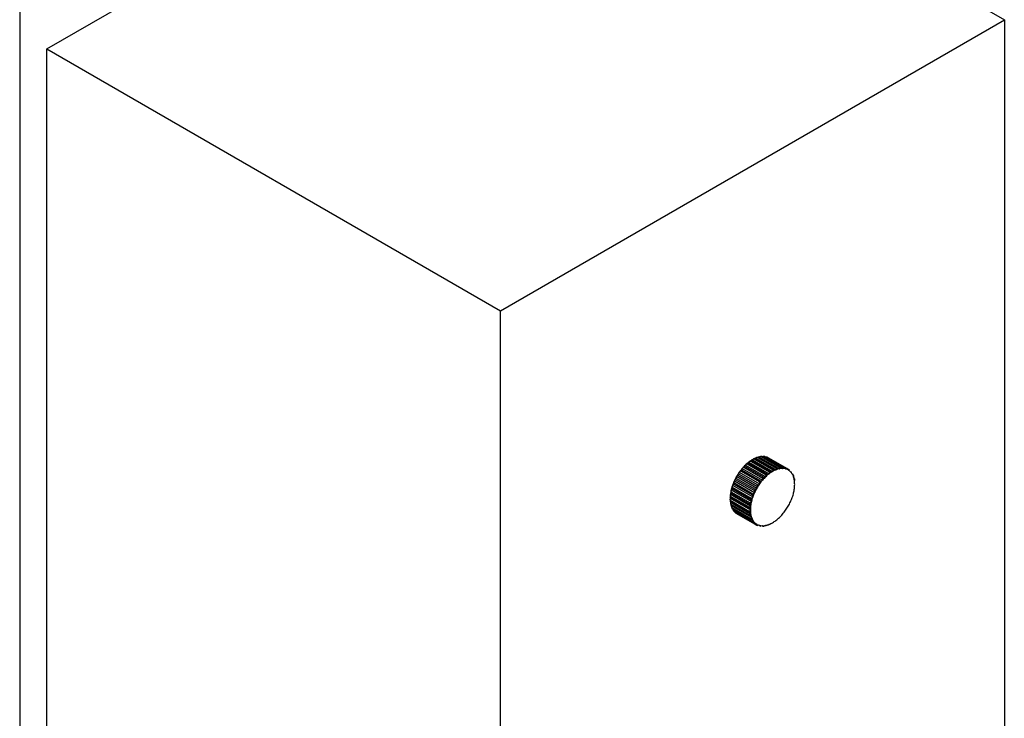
# Paper-space layout '_Isométrica' of a CAD drawing. Header units: millimetres. Extents: x -407 to 407, y -320 to 543.
# Tile 5 of 9: x 268 to 407, y -222 to -124. Entities that reach past the tile are written whole.
import ezdxf

# ---------------------------------------------------------------- set-up
doc = ezdxf.new("R2010")
doc.units = ezdxf.units.MM

psp = doc.layouts.new('_Isométrica')

# ---------------------------------------------------------------- linework, layer by layer
at = {"color": 7, "linetype": 'Continuous', "lineweight": 25}
for p, q in [((272.24, -128.57), (342.95, -87.75)), ((342.95, -87.75), (406.59, -124.49)), ((268.42, -123.23), (268.42, -275.11)), ((335.88, -165.31), (406.59, -124.49)), ((406.59, -124.49), (406.59, -279.63)), ((272.24, -283.72), (272.24, -128.57)), ((272.24, -128.57), (335.88, -165.31)), ((335.88, -320.45), (335.88, -165.31)), ((370.98, -186.38), (373.67, -187.93)), ((371.12, -186.29), (373.81, -187.84)), ((371.23, -186.22), (374.06, -187.85)), ((371.48, -186.08), (374.17, -187.63)), ((371.62, -186.01), (374.31, -187.56)), ((371.72, -185.98), (374.55, -187.61)), ((371.97, -185.87), (374.66, -187.42)), ((372.12, -185.83), (374.8, -187.38)), ((372.19, -185.84), (375.02, -187.47)), ((372.45, -185.76), (375.14, -187.31)), ((372.59, -185.75), (375.27, -187.3)), ((372.9, -185.75), (375.59, -187.3)), ((373.03, -185.77), (375.71, -187.32)), ((373.31, -185.84), (376, -187.39)), ((373.42, -185.89), (376.11, -187.44)), ((369.58, -187.76), (372.26, -189.31)), ((369.7, -187.6), (372.39, -189.15)), ((369.82, -187.43), (372.65, -189.06)), ((370.02, -187.23), (372.7, -188.78)), ((370.15, -187.09), (372.84, -188.64)), ((370.27, -186.95), (373.1, -188.58)), ((370.49, -186.77), (373.18, -188.32)), ((370.63, -186.65), (373.32, -188.2)), ((370.74, -186.54), (373.57, -188.18)), ((376.11, -187.44), (376.36, -187.58)), ((368.71, -189.15), (371.54, -190.79)), ((368.84, -188.95), (371.52, -190.51)), ((368.93, -188.77), (371.62, -190.32)), ((369.03, -188.54), (371.86, -190.17)), ((369.18, -188.34), (371.87, -189.89)), ((369.29, -188.16), (371.98, -189.72)), ((369.4, -187.96), (372.23, -189.59)), ((376.82, -188.19), (376.9, -188.24)), ((368.27, -190.41), (371.1, -192.04)), ((368.33, -190.24), (371.02, -191.79)), ((368.39, -190.05), (371.08, -191.6)), ((368.46, -189.78), (371.29, -191.41)), ((368.55, -189.59), (371.24, -191.14)), ((368.63, -189.4), (371.31, -190.96)), ((368.12, -191.48), (370.81, -193.03)), ((368.12, -191.61), (370.95, -193.24)), ((368.12, -191.89), (370.81, -193.44)), ((368.14, -191.31), (370.82, -192.86)), ((368.14, -192.05), (370.82, -193.6)), ((368.16, -191.02), (370.99, -192.66)), ((368.19, -190.87), (370.88, -192.42)), ((368.23, -190.69), (370.91, -192.24)), ((368.16, -192.15), (370.99, -193.78)), ((368.19, -192.42), (370.88, -193.97)), ((368.23, -192.57), (370.91, -194.12)), ((368.27, -192.63), (371.1, -194.26)), ((368.33, -192.89), (371.02, -194.44)), ((368.39, -193.02), (371.08, -194.57)), ((368.55, -193.29), (371.24, -194.84)), ((368.63, -193.39), (371.31, -194.94)), ((368.84, -193.6), (371.52, -195.15)), ((368.93, -193.67), (371.62, -195.22)), ((371.62, -195.22), (371.87, -195.37)), ((372.62, -195.46), (372.7, -195.51))]:
    psp.add_line(p, q, dxfattribs=at)
for centre, radius, start, end in [((373.56, -190.23), 4.64, 120.1329, 127.3664), ((373.69, -190.28), 4.75, 122.6931, 124.8062), ((373.19, -189.42), 3.75, 114.7027, 117.1744), ((372.87, -188.61), 2.88, 105.2284, 108.1758), ((372.74, -187.95), 2.21, 93.89, 97.4142), ((372.74, -187.5), 1.75, 80.5191, 84.6274), ((372.79, -187.28), 1.53, 65.5067, 70.0068), ((375.29, -192.11), 7.2, 139.4104, 144.8057), ((375.46, -192.21), 7.37, 141.3199, 142.8961), ((374.77, -191.67), 6.52, 133.6685, 139.4305), ((374.93, -191.75), 6.68, 135.7079, 137.3912), ((374.16, -191.02), 5.63, 127.3364, 133.6928), ((374.3, -191.09), 5.77, 129.5861, 131.4431), ((376.39, -191.86), 4.64, 120.1329, 127.3664), ((376.38, -191.83), 4.75, 122.6931, 124.8062), ((375.9, -191.02), 3.67, 111.7084, 120.1688), ((375.88, -190.97), 3.75, 114.7027, 117.1744), ((375.59, -190.23), 2.82, 101.6589, 111.7452), ((375.56, -190.16), 2.88, 105.2284, 108.1758), ((375.46, -189.59), 2.16, 89.6245, 101.6797), ((375.42, -189.5), 2.21, 93.89, 97.4142), ((375.46, -189.14), 1.72, 75.5511, 89.5954), ((375.42, -189.05), 1.75, 80.5191, 84.6274), ((375.51, -188.93), 1.5, 60.0687, 75.4448), ((375.48, -188.83), 1.53, 65.5067, 70.0068), ((375.51, -188.93), 1.5, 44.545, 59.9204), ((375.47, -188.83), 1.53, 49.9827, 54.4826), ((375.35, -189.08), 1.72, 30.3964, 44.4388), ((375.31, -188.98), 1.75, 35.3637, 39.4714), ((375.25, -192.17), 7.2, 155.1943, 160.5893), ((375.58, -192.32), 7.56, 149.9915, 155.212), ((375.76, -192.43), 7.75, 151.8392, 153.3643), ((375.58, -192.32), 7.56, 144.7879, 150.0085), ((375.76, -192.42), 7.74, 146.6356, 148.1608), ((378.11, -193.74), 7.2, 139.4104, 144.8057), ((378.14, -193.76), 7.37, 141.3199, 142.8961), ((377.6, -193.3), 6.52, 133.6685, 139.4305), ((377.62, -193.31), 6.68, 135.7079, 137.3912), ((376.99, -192.65), 5.63, 127.3364, 133.6928), ((376.99, -192.64), 5.77, 129.5861, 131.4431), ((374.97, -189.3), 2.16, 18.3143, 30.3673), ((374.92, -189.21), 2.21, 22.579, 26.1026), ((374.34, -189.51), 2.82, 8.2507, 18.3351), ((374.28, -189.42), 2.88, 11.8194, 14.7663), ((373.5, -189.64), 3.67, 359.8286, 8.2875), ((373.74, -191.74), 5.63, 166.3063, 172.6621), ((374.61, -191.95), 6.53, 160.5691, 166.3306), ((374.77, -192.05), 6.68, 162.6083, 164.2915), ((375.42, -192.27), 7.37, 157.1037, 158.6798), ((378.45, -193.98), 7.75, 151.8392, 153.3643), ((378.41, -193.96), 7.56, 149.9915, 155.212), ((378.41, -193.95), 7.56, 144.7879, 150.0085), ((378.45, -193.97), 7.74, 146.6356, 148.1608), ((371.55, -189.51), 5.63, 346.3063, 352.6621), ((372.53, -189.64), 4.64, 352.632, 359.8645), ((372.76, -191.62), 4.64, 172.632, 179.8645), ((372.87, -191.71), 4.75, 175.1918, 177.3047), ((371.88, -191.71), 3.76, 182.8224, 185.2937), ((373.88, -191.83), 5.77, 168.5558, 170.4125), ((376.57, -193.38), 5.63, 166.3063, 172.6621), ((377.45, -193.6), 6.68, 162.6083, 164.2915), ((377.44, -193.58), 6.53, 160.5691, 166.3306), ((378.11, -193.82), 7.37, 157.1037, 158.6798), ((378.08, -193.81), 7.2, 155.1943, 160.5893), ((370.04, -189.08), 7.2, 335.1943, 340.5893), ((370.68, -189.3), 6.53, 340.5691, 346.3306), ((371.01, -191.83), 2.88, 191.8194, 194.7663), ((370.37, -192.05), 2.21, 202.579, 206.1026), ((369.98, -192.27), 1.75, 215.3637, 219.4714), ((375.56, -193.26), 4.75, 175.1918, 177.3047), ((376.56, -193.38), 5.77, 168.5558, 170.4125), ((375.59, -193.25), 4.64, 172.632, 179.8645), ((374.62, -193.25), 3.67, 179.8286, 188.2875), ((370, -189.14), 7.2, 319.4104, 324.8057), ((369.71, -188.93), 7.56, 324.7879, 330.0085), ((369.71, -188.93), 7.56, 329.9915, 335.212), ((369.82, -192.43), 1.53, 229.9827, 234.4826), ((374.56, -193.26), 3.76, 182.8224, 185.2937), ((373.7, -193.38), 2.88, 191.8194, 194.7663), ((373.78, -193.38), 2.82, 188.2507, 198.3351), ((373.06, -193.6), 2.21, 202.579, 206.1026), ((373.15, -193.58), 2.16, 198.3143, 210.3673), ((372.77, -193.81), 1.72, 210.3964, 224.4388), ((371.73, -191.02), 4.64, 300.1329, 307.3664), ((371.13, -190.23), 5.63, 307.3364, 313.6928), ((370.52, -189.59), 6.52, 313.6685, 319.4305), ((372.67, -193.82), 1.75, 215.3637, 219.4714), ((372.51, -193.98), 1.53, 229.9827, 234.4826), ((372.61, -193.96), 1.5, 224.545, 239.9204), ((372.61, -193.96), 1.5, 240.0687, 255.4448), ((372.5, -193.98), 1.53, 245.5067, 250.0068), ((372.66, -193.74), 1.72, 255.5511, 269.5954), ((372.55, -193.76), 1.75, 260.5191, 264.6274), ((372.66, -193.3), 2.16, 269.6245, 281.6797), ((372.55, -193.31), 2.21, 273.89, 277.4142), ((372.53, -192.65), 2.82, 281.6589, 291.7452), ((372.42, -192.64), 2.88, 285.2284, 288.1758), ((372.22, -191.86), 3.67, 291.7084, 300.1688)]:
    psp.add_arc(centre, radius, start, end, dxfattribs=at)
for points, knots in [([(370.98, -186.38), (370.98, -186.38), (370.97, -186.38), (370.95, -186.38), (370.93, -186.38), (370.91, -186.39), (370.88, -186.41), (370.84, -186.44), (370.79, -186.49), (370.76, -186.52), (370.74, -186.54)], [0, 0, 0, 0, 0.052206, 0.10848, 0.173968, 0.252013, 0.366823, 0.502732, 0.736895, 1, 1, 1, 1]), ([(371.23, -186.22), (371.21, -186.22), (371.18, -186.23), (371.15, -186.24), (371.13, -186.25), (371.11, -186.26), (371.11, -186.27), (371.11, -186.28), (371.12, -186.28), (371.12, -186.29)], [0, 0, 0, 0, 0.260652, 0.495902, 0.629272, 0.747123, 0.848219, 0.929036, 1, 1, 1, 1]), ([(371.48, -186.08), (371.47, -186.08), (371.47, -186.08), (371.45, -186.08), (371.43, -186.08), (371.4, -186.09), (371.37, -186.1), (371.33, -186.13), (371.28, -186.17), (371.25, -186.2), (371.23, -186.22)], [0, 0, 0, 0, 0.052206, 0.10848, 0.173967, 0.252013, 0.366822, 0.502732, 0.736895, 1, 1, 1, 1]), ([(371.72, -185.98), (371.7, -185.98), (371.67, -185.98), (371.64, -185.98), (371.62, -185.98), (371.61, -185.99), (371.61, -185.99), (371.61, -186), (371.62, -186.01), (371.62, -186.01)], [0, 0, 0, 0, 0.260652, 0.495902, 0.629273, 0.747124, 0.848219, 0.929036, 1, 1, 1, 1]), ([(371.97, -185.87), (371.97, -185.87), (371.96, -185.87), (371.94, -185.87), (371.92, -185.87), (371.9, -185.88), (371.87, -185.89), (371.82, -185.91), (371.77, -185.94), (371.74, -185.97), (371.72, -185.98)], [0, 0, 0, 0, 0.052206, 0.10848, 0.173967, 0.252013, 0.366822, 0.502731, 0.736894, 1, 1, 1, 1]), ([(372.19, -185.84), (372.18, -185.83), (372.15, -185.83), (372.12, -185.82), (372.11, -185.81), (372.1, -185.81), (372.1, -185.82), (372.1, -185.82), (372.11, -185.83), (372.12, -185.83)], [0, 0, 0, 0, 0.2606527, 0.4959028, 0.6292747, 0.7471262, 0.8482204, 0.9290364, 1, 1, 1, 1]), ([(372.45, -185.76), (372.45, -185.76), (372.44, -185.76), (372.42, -185.75), (372.4, -185.75), (372.38, -185.76), (372.34, -185.77), (372.3, -185.78), (372.25, -185.81), (372.21, -185.83), (372.19, -185.84)], [0, 0, 0, 0, 0.052206, 0.10848, 0.173967, 0.252013, 0.366822, 0.502731, 0.736894, 1, 1, 1, 1]), ([(372.64, -185.79), (372.63, -185.79), (372.61, -185.77), (372.59, -185.75), (372.57, -185.74), (372.57, -185.74), (372.57, -185.74), (372.57, -185.74), (372.58, -185.75), (372.59, -185.75)], [0, 0, 0, 0, 0.260653, 0.495903, 0.629276, 0.747127, 0.848221, 0.929037, 1, 1, 1, 1]), ([(372.9, -185.75), (372.9, -185.75), (372.89, -185.75), (372.87, -185.74), (372.85, -185.74), (372.83, -185.74), (372.79, -185.75), (372.75, -185.76), (372.7, -185.77), (372.66, -185.79), (372.64, -185.79)], [0, 0, 0, 0, 0.052206, 0.10848, 0.173967, 0.252013, 0.366822, 0.502731, 0.736894, 1, 1, 1, 1]), ([(373.06, -185.85), (373.05, -185.84), (373.03, -185.81), (373.01, -185.79), (373.01, -185.77), (373, -185.77), (373, -185.76), (373.01, -185.76), (373.02, -185.77), (373.03, -185.77)], [0, 0, 0, 0, 0.260653, 0.495902, 0.629274, 0.747125, 0.84822, 0.929036, 1, 1, 1, 1]), ([(373.31, -185.84), (373.31, -185.84), (373.3, -185.84), (373.28, -185.83), (373.26, -185.83), (373.24, -185.83), (373.21, -185.83), (373.16, -185.83), (373.11, -185.84), (373.08, -185.84), (373.06, -185.85)], [0, 0, 0, 0, 0.052206, 0.10848, 0.173967, 0.252013, 0.366822, 0.502731, 0.736894, 1, 1, 1, 1]), ([(369.58, -187.76), (369.57, -187.76), (369.57, -187.75), (369.55, -187.76), (369.53, -187.76), (369.52, -187.78), (369.49, -187.8), (369.47, -187.84), (369.43, -187.89), (369.41, -187.94), (369.4, -187.96)], [0, 0, 0, 0, 0.052206, 0.10848, 0.173968, 0.252013, 0.366823, 0.502733, 0.736895, 1, 1, 1, 1]), ([(369.82, -187.43), (369.8, -187.44), (369.77, -187.46), (369.73, -187.5), (369.71, -187.53), (369.69, -187.55), (369.69, -187.57), (369.69, -187.59), (369.7, -187.6), (369.7, -187.6)], [0, 0, 0, 0, 0.260652, 0.495902, 0.629272, 0.747122, 0.848218, 0.929036, 1, 1, 1, 1]), ([(370.02, -187.23), (370.01, -187.23), (370, -187.23), (369.99, -187.23), (369.97, -187.24), (369.95, -187.25), (369.93, -187.27), (369.89, -187.31), (369.86, -187.36), (369.83, -187.4), (369.82, -187.43)], [0, 0, 0, 0, 0.052206, 0.10848, 0.173968, 0.252014, 0.366824, 0.502734, 0.736896, 1, 1, 1, 1]), ([(370.27, -186.95), (370.25, -186.96), (370.22, -186.98), (370.18, -187.01), (370.16, -187.03), (370.14, -187.05), (370.14, -187.06), (370.14, -187.08), (370.15, -187.09), (370.15, -187.09)], [0, 0, 0, 0, 0.260652, 0.495902, 0.629272, 0.747122, 0.848218, 0.929036, 1, 1, 1, 1]), ([(370.49, -186.77), (370.48, -186.77), (370.48, -186.76), (370.46, -186.77), (370.44, -186.77), (370.42, -186.78), (370.39, -186.8), (370.36, -186.84), (370.31, -186.89), (370.28, -186.93), (370.27, -186.95)], [0, 0, 0, 0, 0.052206, 0.10848, 0.173968, 0.252014, 0.366823, 0.502733, 0.736895, 1, 1, 1, 1]), ([(370.74, -186.54), (370.73, -186.55), (370.69, -186.56), (370.66, -186.58), (370.63, -186.6), (370.62, -186.61), (370.62, -186.63), (370.62, -186.64), (370.63, -186.64), (370.63, -186.65)], [0, 0, 0, 0, 0.260652, 0.495902, 0.629272, 0.747122, 0.848218, 0.929036, 1, 1, 1, 1]), ([(373.81, -187.84), (373.82, -187.84), (373.82, -187.84), (373.84, -187.85), (373.86, -187.85), (373.89, -187.86), (373.92, -187.86), (373.96, -187.86), (374.01, -187.86), (374.04, -187.85), (374.06, -187.85)], [0, 0, 0, 0, 0.052206, 0.10848, 0.173967, 0.252013, 0.366822, 0.502732, 0.736895, 1, 1, 1, 1]), ([(374.06, -187.85), (374.08, -187.83), (374.11, -187.8), (374.14, -187.75), (374.16, -187.72), (374.18, -187.69), (374.18, -187.66), (374.18, -187.64), (374.17, -187.64), (374.17, -187.63)], [0, 0, 0, 0, 0.260652, 0.495902, 0.629272, 0.747123, 0.848219, 0.929036, 1, 1, 1, 1]), ([(374.31, -187.56), (374.32, -187.56), (374.32, -187.57), (374.34, -187.57), (374.36, -187.58), (374.38, -187.59), (374.41, -187.59), (374.45, -187.6), (374.5, -187.61), (374.53, -187.61), (374.55, -187.61)], [0, 0, 0, 0, 0.052206, 0.10848, 0.173968, 0.252013, 0.366823, 0.502732, 0.736895, 1, 1, 1, 1]), ([(374.55, -187.61), (374.56, -187.6), (374.6, -187.57), (374.63, -187.53), (374.66, -187.5), (374.67, -187.47), (374.68, -187.45), (374.67, -187.43), (374.66, -187.43), (374.66, -187.42)], [0, 0, 0, 0, 0.260652, 0.495902, 0.629272, 0.747122, 0.848218, 0.929036, 1, 1, 1, 1]), ([(374.8, -187.38), (374.81, -187.38), (374.82, -187.39), (374.83, -187.4), (374.85, -187.4), (374.87, -187.41), (374.9, -187.43), (374.93, -187.44), (374.98, -187.46), (375.01, -187.47), (375.02, -187.47)], [0, 0, 0, 0, 0.052206, 0.10848, 0.173968, 0.252014, 0.366823, 0.502733, 0.736895, 1, 1, 1, 1]), ([(375.02, -187.47), (375.04, -187.46), (375.07, -187.44), (375.11, -187.4), (375.13, -187.38), (375.15, -187.36), (375.15, -187.34), (375.15, -187.32), (375.14, -187.32), (375.14, -187.31)], [0, 0, 0, 0, 0.260652, 0.495902, 0.629272, 0.747122, 0.848218, 0.929036, 1, 1, 1, 1]), ([(375.27, -187.3), (375.28, -187.3), (375.29, -187.31), (375.3, -187.32), (375.32, -187.33), (375.34, -187.34), (375.36, -187.36), (375.4, -187.38), (375.43, -187.4), (375.46, -187.42), (375.47, -187.43)], [0, 0, 0, 0, 0.052206, 0.10848, 0.173968, 0.252014, 0.366824, 0.502734, 0.736896, 1, 1, 1, 1]), ([(375.47, -187.43), (375.49, -187.42), (375.52, -187.4), (375.56, -187.38), (375.58, -187.36), (375.6, -187.34), (375.6, -187.33), (375.6, -187.31), (375.59, -187.31), (375.59, -187.3)], [0, 0, 0, 0, 0.260652, 0.495902, 0.629272, 0.747122, 0.848218, 0.929036, 1, 1, 1, 1]), ([(375.71, -187.32), (375.72, -187.32), (375.73, -187.33), (375.74, -187.34), (375.76, -187.35), (375.77, -187.37), (375.8, -187.39), (375.82, -187.41), (375.86, -187.45), (375.88, -187.47), (375.89, -187.48)], [0, 0, 0, 0, 0.0522057, 0.1084799, 0.1739678, 0.2520134, 0.3668229, 0.5027327, 0.7368951, 1, 1, 1, 1]), ([(375.89, -187.48), (375.91, -187.48), (375.94, -187.47), (375.97, -187.45), (376, -187.44), (376.01, -187.43), (376.01, -187.42), (376.01, -187.4), (376, -187.4), (376, -187.39)], [0, 0, 0, 0, 0.260652, 0.495902, 0.629272, 0.747123, 0.848219, 0.929036, 1, 1, 1, 1]), ([(376.11, -187.44), (376.11, -187.44), (376.12, -187.45), (376.14, -187.46), (376.15, -187.47), (376.17, -187.49), (376.19, -187.51), (376.21, -187.55), (376.24, -187.59), (376.25, -187.62), (376.26, -187.63)], [0, 0, 0, 0, 0.052206, 0.10848, 0.173968, 0.252013, 0.366822, 0.502732, 0.736895, 1, 1, 1, 1]), ([(376.26, -187.63), (376.28, -187.63), (376.31, -187.63), (376.34, -187.62), (376.36, -187.62), (376.37, -187.61), (376.38, -187.6), (376.37, -187.59), (376.36, -187.59), (376.36, -187.58)], [0, 0, 0, 0, 0.260652, 0.495902, 0.629273, 0.747124, 0.848219, 0.929036, 1, 1, 1, 1]), ([(376.58, -187.88), (376.59, -187.88), (376.62, -187.89), (376.65, -187.89), (376.67, -187.89), (376.68, -187.89), (376.68, -187.88), (376.68, -187.88), (376.67, -187.87), (376.66, -187.87)], [0, 0, 0, 0, 0.260653, 0.495902, 0.629274, 0.747125, 0.84822, 0.929036, 1, 1, 1, 1]), ([(368.71, -189.15), (368.7, -189.17), (368.67, -189.21), (368.64, -189.27), (368.62, -189.31), (368.61, -189.34), (368.61, -189.37), (368.61, -189.39), (368.62, -189.4), (368.63, -189.4)], [0, 0, 0, 0, 0.260653, 0.495902, 0.629274, 0.747125, 0.84822, 0.929036, 1, 1, 1, 1]), ([(368.84, -188.95), (368.83, -188.95), (368.82, -188.95), (368.81, -188.95), (368.8, -188.96), (368.78, -188.97), (368.77, -188.99), (368.75, -189.03), (368.73, -189.08), (368.72, -189.13), (368.71, -189.15)], [0, 0, 0, 0, 0.052206, 0.10848, 0.173967, 0.252013, 0.366822, 0.502731, 0.736894, 1, 1, 1, 1]), ([(369.03, -188.54), (369.01, -188.56), (368.98, -188.6), (368.95, -188.64), (368.93, -188.68), (368.92, -188.71), (368.91, -188.74), (368.92, -188.76), (368.93, -188.77), (368.93, -188.77)], [0, 0, 0, 0, 0.260652, 0.495902, 0.629273, 0.747124, 0.848219, 0.929036, 1, 1, 1, 1]), ([(369.18, -188.34), (369.18, -188.34), (369.17, -188.33), (369.15, -188.34), (369.14, -188.34), (369.12, -188.36), (369.11, -188.38), (369.08, -188.42), (369.06, -188.47), (369.04, -188.52), (369.03, -188.54)], [0, 0, 0, 0, 0.052206, 0.10848, 0.173968, 0.252013, 0.366822, 0.502732, 0.736895, 1, 1, 1, 1]), ([(369.4, -187.96), (369.38, -187.98), (369.35, -188.01), (369.32, -188.05), (369.29, -188.09), (369.28, -188.11), (369.28, -188.13), (369.28, -188.15), (369.29, -188.16), (369.29, -188.16)], [0, 0, 0, 0, 0.260652, 0.495902, 0.629272, 0.747123, 0.848219, 0.929036, 1, 1, 1, 1]), ([(372.39, -189.15), (372.39, -189.15), (372.4, -189.16), (372.42, -189.16), (372.44, -189.16), (372.47, -189.15), (372.5, -189.14), (372.54, -189.12), (372.59, -189.1), (372.63, -189.07), (372.65, -189.06)], [0, 0, 0, 0, 0.052206, 0.10848, 0.173967, 0.252013, 0.366822, 0.502731, 0.736894, 1, 1, 1, 1]), ([(372.65, -189.06), (372.66, -189.03), (372.68, -188.99), (372.7, -188.93), (372.72, -188.88), (372.72, -188.85), (372.72, -188.82), (372.72, -188.8), (372.71, -188.79), (372.7, -188.78)], [0, 0, 0, 0, 0.260653, 0.495903, 0.629276, 0.747127, 0.848221, 0.929037, 1, 1, 1, 1]), ([(372.84, -188.64), (372.84, -188.64), (372.85, -188.65), (372.87, -188.65), (372.89, -188.65), (372.92, -188.65), (372.95, -188.64), (372.99, -188.63), (373.04, -188.61), (373.08, -188.59), (373.1, -188.58)], [0, 0, 0, 0, 0.052206, 0.10848, 0.173967, 0.252013, 0.366822, 0.502731, 0.736894, 1, 1, 1, 1]), ([(373.1, -188.58), (373.11, -188.56), (373.14, -188.52), (373.17, -188.46), (373.18, -188.42), (373.19, -188.38), (373.19, -188.36), (373.19, -188.33), (373.18, -188.32), (373.18, -188.32)], [0, 0, 0, 0, 0.260653, 0.495903, 0.629275, 0.747126, 0.84822, 0.929036, 1, 1, 1, 1]), ([(373.32, -188.2), (373.32, -188.2), (373.33, -188.21), (373.35, -188.21), (373.37, -188.21), (373.39, -188.21), (373.42, -188.21), (373.47, -188.2), (373.52, -188.19), (373.55, -188.18), (373.57, -188.18)], [0, 0, 0, 0, 0.052206, 0.10848, 0.173967, 0.252013, 0.366822, 0.502731, 0.736894, 1, 1, 1, 1]), ([(373.57, -188.18), (373.59, -188.16), (373.62, -188.12), (373.65, -188.07), (373.67, -188.02), (373.68, -187.99), (373.68, -187.97), (373.68, -187.95), (373.67, -187.94), (373.67, -187.93)], [0, 0, 0, 0, 0.2606524, 0.4959022, 0.6292733, 0.7471243, 0.8482194, 0.929036, 1, 1, 1, 1]), ([(376.83, -188.21), (376.84, -188.22), (376.87, -188.23), (376.9, -188.24), (376.91, -188.25), (376.92, -188.25), (376.92, -188.25), (376.91, -188.25), (376.9, -188.24), (376.9, -188.24)], [0, 0, 0, 0, 0.260653, 0.495903, 0.629276, 0.747127, 0.848221, 0.929037, 1, 1, 1, 1]), ([(376.96, -188.36), (376.96, -188.36), (376.97, -188.37), (376.98, -188.38), (376.99, -188.4), (377, -188.43), (377.01, -188.46), (377.01, -188.5), (377.02, -188.56), (377.02, -188.6), (377.02, -188.63)], [0, 0, 0, 0, 0.052206, 0.10848, 0.173967, 0.252013, 0.366822, 0.502731, 0.736894, 1, 1, 1, 1]), ([(377.1, -188.83), (377.1, -188.83), (377.11, -188.84), (377.12, -188.86), (377.13, -188.87), (377.13, -188.9), (377.14, -188.93), (377.14, -188.98), (377.14, -189.04), (377.14, -189.08), (377.13, -189.11)], [0, 0, 0, 0, 0.052206, 0.10848, 0.173967, 0.252013, 0.366822, 0.502731, 0.736894, 1, 1, 1, 1]), ([(368.27, -190.41), (368.26, -190.43), (368.24, -190.48), (368.22, -190.54), (368.21, -190.59), (368.2, -190.62), (368.21, -190.65), (368.21, -190.68), (368.22, -190.68), (368.23, -190.69)], [0, 0, 0, 0, 0.260653, 0.495903, 0.629275, 0.747126, 0.84822, 0.929036, 1, 1, 1, 1]), ([(368.33, -190.24), (368.33, -190.24), (368.32, -190.23), (368.31, -190.23), (368.3, -190.24), (368.29, -190.25), (368.29, -190.27), (368.28, -190.3), (368.27, -190.35), (368.27, -190.39), (368.27, -190.41)], [0, 0, 0, 0, 0.052206, 0.10848, 0.173967, 0.252013, 0.366822, 0.502731, 0.736894, 1, 1, 1, 1]), ([(368.46, -189.78), (368.45, -189.8), (368.42, -189.85), (368.4, -189.9), (368.38, -189.95), (368.37, -189.98), (368.37, -190.01), (368.38, -190.04), (368.39, -190.04), (368.39, -190.05)], [0, 0, 0, 0, 0.260653, 0.495903, 0.629276, 0.747127, 0.848221, 0.929037, 1, 1, 1, 1]), ([(368.55, -189.59), (368.55, -189.59), (368.54, -189.59), (368.53, -189.59), (368.52, -189.6), (368.5, -189.61), (368.49, -189.63), (368.48, -189.66), (368.47, -189.71), (368.46, -189.76), (368.46, -189.78)], [0, 0, 0, 0, 0.052206, 0.10848, 0.173967, 0.252013, 0.366822, 0.502731, 0.736894, 1, 1, 1, 1]), ([(371.54, -190.79), (371.55, -190.76), (371.56, -190.72), (371.56, -190.65), (371.56, -190.61), (371.56, -190.57), (371.55, -190.54), (371.54, -190.52), (371.53, -190.51), (371.52, -190.51)], [0, 0, 0, 0, 0.260652, 0.495902, 0.629272, 0.747123, 0.848219, 0.929036, 1, 1, 1, 1]), ([(371.62, -190.32), (371.62, -190.32), (371.63, -190.33), (371.65, -190.33), (371.67, -190.32), (371.69, -190.31), (371.72, -190.3), (371.76, -190.27), (371.81, -190.23), (371.84, -190.19), (371.86, -190.17)], [0, 0, 0, 0, 0.052206, 0.10848, 0.173968, 0.252013, 0.366822, 0.502732, 0.736895, 1, 1, 1, 1]), ([(371.86, -190.17), (371.87, -190.15), (371.88, -190.1), (371.89, -190.04), (371.9, -189.99), (371.9, -189.96), (371.89, -189.93), (371.88, -189.9), (371.87, -189.89), (371.87, -189.89)], [0, 0, 0, 0, 0.2606522, 0.495902, 0.6292728, 0.7471236, 0.848219, 0.9290359, 1, 1, 1, 1]), ([(371.98, -189.72), (371.98, -189.72), (371.99, -189.72), (372.01, -189.72), (372.03, -189.72), (372.05, -189.71), (372.08, -189.7), (372.13, -189.67), (372.18, -189.64), (372.21, -189.61), (372.23, -189.59)], [0, 0, 0, 0, 0.052206, 0.10848, 0.173967, 0.252013, 0.366822, 0.502731, 0.736894, 1, 1, 1, 1]), ([(372.23, -189.59), (372.24, -189.57), (372.26, -189.52), (372.28, -189.46), (372.29, -189.41), (372.29, -189.38), (372.29, -189.35), (372.28, -189.32), (372.27, -189.31), (372.26, -189.31)], [0, 0, 0, 0, 0.260653, 0.495902, 0.629274, 0.747125, 0.84822, 0.929036, 1, 1, 1, 1]), ([(368.12, -191.48), (368.12, -191.48), (368.11, -191.48), (368.11, -191.48), (368.1, -191.48), (368.09, -191.49), (368.09, -191.5), (368.09, -191.52), (368.1, -191.56), (368.11, -191.59), (368.12, -191.61)], [0, 0, 0, 0, 0.0522056, 0.1084797, 0.1739675, 0.2520128, 0.3668221, 0.5027316, 0.7368945, 1, 1, 1, 1]), ([(368.12, -191.61), (368.11, -191.63), (368.1, -191.68), (368.09, -191.74), (368.09, -191.79), (368.09, -191.82), (368.1, -191.85), (368.11, -191.88), (368.12, -191.89), (368.12, -191.89)], [0, 0, 0, 0, 0.260652, 0.495902, 0.629272, 0.747123, 0.848219, 0.929036, 1, 1, 1, 1]), ([(368.16, -191.02), (368.15, -191.05), (368.13, -191.09), (368.12, -191.16), (368.11, -191.2), (368.11, -191.24), (368.11, -191.27), (368.12, -191.29), (368.13, -191.3), (368.14, -191.31)], [0, 0, 0, 0, 0.260652, 0.495902, 0.629273, 0.747124, 0.848219, 0.929036, 1, 1, 1, 1]), ([(368.14, -192.05), (368.13, -192.05), (368.13, -192.05), (368.12, -192.04), (368.11, -192.05), (368.11, -192.05), (368.11, -192.06), (368.12, -192.08), (368.13, -192.11), (368.15, -192.13), (368.16, -192.15)], [0, 0, 0, 0, 0.052206, 0.10848, 0.173968, 0.252013, 0.366823, 0.502732, 0.736895, 1, 1, 1, 1]), ([(368.19, -190.87), (368.19, -190.87), (368.18, -190.87), (368.17, -190.87), (368.16, -190.87), (368.16, -190.88), (368.15, -190.9), (368.15, -190.93), (368.15, -190.97), (368.15, -191), (368.16, -191.02)], [0, 0, 0, 0, 0.052206, 0.10848, 0.173967, 0.252013, 0.366822, 0.502731, 0.736894, 1, 1, 1, 1]), ([(370.91, -192.24), (370.92, -192.24), (370.93, -192.24), (370.94, -192.24), (370.96, -192.23), (370.98, -192.22), (371, -192.2), (371.03, -192.16), (371.07, -192.11), (371.09, -192.07), (371.1, -192.04)], [0, 0, 0, 0, 0.052206, 0.10848, 0.173968, 0.252014, 0.366823, 0.502733, 0.736895, 1, 1, 1, 1]), ([(371.1, -192.04), (371.1, -192.02), (371.1, -191.98), (371.09, -191.92), (371.08, -191.88), (371.07, -191.85), (371.05, -191.82), (371.04, -191.8), (371.03, -191.79), (371.02, -191.79)], [0, 0, 0, 0, 0.260652, 0.495902, 0.629272, 0.747122, 0.848218, 0.929036, 1, 1, 1, 1]), ([(371.08, -191.6), (371.08, -191.6), (371.09, -191.6), (371.11, -191.6), (371.12, -191.6), (371.15, -191.58), (371.17, -191.56), (371.21, -191.53), (371.25, -191.48), (371.27, -191.44), (371.29, -191.41)], [0, 0, 0, 0, 0.052206, 0.10848, 0.173968, 0.252014, 0.366824, 0.502734, 0.736896, 1, 1, 1, 1]), ([(371.29, -191.41), (371.29, -191.39), (371.29, -191.35), (371.29, -191.29), (371.28, -191.24), (371.28, -191.21), (371.27, -191.18), (371.25, -191.16), (371.24, -191.15), (371.24, -191.14)], [0, 0, 0, 0, 0.260652, 0.495902, 0.629272, 0.747122, 0.848218, 0.929036, 1, 1, 1, 1]), ([(371.31, -190.96), (371.32, -190.96), (371.33, -190.96), (371.34, -190.96), (371.36, -190.95), (371.39, -190.94), (371.41, -190.92), (371.45, -190.89), (371.5, -190.85), (371.53, -190.81), (371.54, -190.79)], [0, 0, 0, 0, 0.052206, 0.10848, 0.173968, 0.252013, 0.366823, 0.502733, 0.736895, 1, 1, 1, 1]), ([(368.16, -192.15), (368.15, -192.17), (368.15, -192.22), (368.15, -192.28), (368.15, -192.32), (368.16, -192.36), (368.16, -192.39), (368.18, -192.41), (368.19, -192.42), (368.19, -192.42)], [0, 0, 0, 0, 0.260652, 0.495902, 0.629272, 0.747122, 0.848218, 0.929036, 1, 1, 1, 1]), ([(368.23, -192.57), (368.22, -192.57), (368.21, -192.56), (368.21, -192.56), (368.21, -192.56), (368.2, -192.56), (368.21, -192.57), (368.22, -192.58), (368.24, -192.6), (368.26, -192.62), (368.27, -192.63)], [0, 0, 0, 0, 0.052206, 0.10848, 0.173968, 0.252014, 0.366823, 0.502733, 0.736895, 1, 1, 1, 1]), ([(368.27, -192.63), (368.27, -192.65), (368.27, -192.69), (368.28, -192.75), (368.29, -192.8), (368.29, -192.83), (368.31, -192.86), (368.32, -192.88), (368.33, -192.89), (368.33, -192.89)], [0, 0, 0, 0, 0.260652, 0.495902, 0.629272, 0.747122, 0.848218, 0.929036, 1, 1, 1, 1]), ([(368.39, -193.02), (368.39, -193.01), (368.38, -193.01), (368.37, -193.01), (368.37, -193), (368.37, -193), (368.38, -193.01), (368.39, -193.01), (368.42, -193.02), (368.45, -193.04), (368.46, -193.04)], [0, 0, 0, 0, 0.052206, 0.10848, 0.173968, 0.252014, 0.366824, 0.502734, 0.736896, 1, 1, 1, 1]), ([(368.46, -193.04), (368.46, -193.06), (368.47, -193.1), (368.48, -193.15), (368.49, -193.2), (368.51, -193.23), (368.52, -193.25), (368.53, -193.27), (368.55, -193.28), (368.55, -193.29)], [0, 0, 0, 0, 0.260652, 0.495902, 0.629272, 0.747122, 0.848218, 0.929036, 1, 1, 1, 1]), ([(368.63, -193.39), (368.62, -193.38), (368.62, -193.38), (368.61, -193.38), (368.61, -193.37), (368.61, -193.37), (368.62, -193.37), (368.64, -193.37), (368.67, -193.37), (368.7, -193.37), (368.71, -193.38)], [0, 0, 0, 0, 0.052206, 0.10848, 0.173968, 0.252013, 0.366823, 0.502733, 0.736895, 1, 1, 1, 1]), ([(368.71, -193.38), (368.72, -193.39), (368.73, -193.43), (368.75, -193.48), (368.77, -193.51), (368.78, -193.54), (368.8, -193.57), (368.82, -193.59), (368.83, -193.59), (368.84, -193.6)], [0, 0, 0, 0, 0.260652, 0.495902, 0.629272, 0.747123, 0.848219, 0.929036, 1, 1, 1, 1]), ([(370.95, -193.24), (370.94, -193.22), (370.93, -193.19), (370.9, -193.15), (370.88, -193.11), (370.87, -193.09), (370.85, -193.06), (370.83, -193.04), (370.82, -193.04), (370.81, -193.03)], [0, 0, 0, 0, 0.260652, 0.495902, 0.629272, 0.747123, 0.848219, 0.929036, 1, 1, 1, 1]), ([(370.81, -193.44), (370.82, -193.44), (370.82, -193.45), (370.84, -193.44), (370.85, -193.44), (370.87, -193.42), (370.88, -193.4), (370.9, -193.36), (370.93, -193.31), (370.94, -193.26), (370.95, -193.24)], [0, 0, 0, 0, 0.052206, 0.10848, 0.173967, 0.252013, 0.366822, 0.502732, 0.736895, 1, 1, 1, 1]), ([(370.82, -192.86), (370.83, -192.86), (370.84, -192.86), (370.85, -192.86), (370.86, -192.85), (370.88, -192.84), (370.9, -192.82), (370.93, -192.78), (370.96, -192.73), (370.98, -192.68), (370.99, -192.66)], [0, 0, 0, 0, 0.052206, 0.10848, 0.173968, 0.252013, 0.366823, 0.502732, 0.736895, 1, 1, 1, 1]), ([(370.99, -192.66), (370.98, -192.64), (370.97, -192.6), (370.96, -192.55), (370.94, -192.51), (370.93, -192.48), (370.91, -192.46), (370.9, -192.43), (370.88, -192.43), (370.88, -192.42)], [0, 0, 0, 0, 0.260652, 0.495902, 0.629272, 0.747122, 0.848218, 0.929036, 1, 1, 1, 1]), ([(370.99, -193.78), (370.98, -193.77), (370.96, -193.74), (370.93, -193.7), (370.9, -193.67), (370.88, -193.65), (370.86, -193.63), (370.84, -193.61), (370.83, -193.61), (370.82, -193.6)], [0, 0, 0, 0, 0.260652, 0.495902, 0.629273, 0.747124, 0.848219, 0.929036, 1, 1, 1, 1]), ([(370.88, -193.97), (370.88, -193.98), (370.89, -193.98), (370.9, -193.98), (370.91, -193.97), (370.93, -193.96), (370.94, -193.93), (370.96, -193.9), (370.97, -193.85), (370.98, -193.8), (370.99, -193.78)], [0, 0, 0, 0, 0.052206, 0.10848, 0.173967, 0.252013, 0.366822, 0.502731, 0.736894, 1, 1, 1, 1]), ([(371.1, -194.26), (371.09, -194.25), (371.07, -194.23), (371.03, -194.2), (371, -194.18), (370.98, -194.16), (370.95, -194.14), (370.93, -194.13), (370.92, -194.12), (370.91, -194.12)], [0, 0, 0, 0, 0.260653, 0.495903, 0.629275, 0.747126, 0.84822, 0.929036, 1, 1, 1, 1]), ([(371.02, -194.44), (371.03, -194.45), (371.03, -194.45), (371.04, -194.45), (371.05, -194.44), (371.07, -194.43), (371.08, -194.41), (371.09, -194.37), (371.1, -194.33), (371.1, -194.28), (371.1, -194.26)], [0, 0, 0, 0, 0.052206, 0.10848, 0.173967, 0.252013, 0.366822, 0.502731, 0.736894, 1, 1, 1, 1]), ([(371.29, -194.68), (371.27, -194.67), (371.25, -194.66), (371.21, -194.63), (371.17, -194.62), (371.14, -194.6), (371.12, -194.59), (371.1, -194.58), (371.08, -194.57), (371.08, -194.57)], [0, 0, 0, 0, 0.260653, 0.495903, 0.629276, 0.747127, 0.848221, 0.929037, 1, 1, 1, 1]), ([(371.24, -194.84), (371.24, -194.84), (371.25, -194.84), (371.26, -194.84), (371.27, -194.84), (371.28, -194.83), (371.28, -194.81), (371.29, -194.78), (371.29, -194.73), (371.29, -194.7), (371.29, -194.68)], [0, 0, 0, 0, 0.052206, 0.10848, 0.173967, 0.252013, 0.366822, 0.502731, 0.736894, 1, 1, 1, 1]), ([(371.54, -195.01), (371.53, -195.01), (371.5, -195), (371.45, -194.99), (371.41, -194.98), (371.38, -194.97), (371.36, -194.96), (371.33, -194.95), (371.32, -194.94), (371.31, -194.94)], [0, 0, 0, 0, 0.260653, 0.495902, 0.629274, 0.747125, 0.84822, 0.929036, 1, 1, 1, 1]), ([(371.52, -195.15), (371.53, -195.15), (371.53, -195.15), (371.54, -195.15), (371.55, -195.15), (371.56, -195.14), (371.56, -195.12), (371.56, -195.1), (371.56, -195.06), (371.55, -195.03), (371.54, -195.01)], [0, 0, 0, 0, 0.052206, 0.10848, 0.173967, 0.252013, 0.366822, 0.502731, 0.736894, 1, 1, 1, 1]), ([(371.86, -195.25), (371.84, -195.25), (371.81, -195.26), (371.76, -195.25), (371.72, -195.25), (371.69, -195.24), (371.66, -195.24), (371.64, -195.23), (371.62, -195.22), (371.62, -195.22)], [0, 0, 0, 0, 0.260652, 0.495902, 0.629273, 0.747124, 0.848219, 0.929036, 1, 1, 1, 1]), ([(371.87, -195.37), (371.87, -195.37), (371.88, -195.37), (371.89, -195.37), (371.89, -195.37), (371.9, -195.36), (371.9, -195.35), (371.89, -195.33), (371.88, -195.3), (371.87, -195.27), (371.86, -195.25)], [0, 0, 0, 0, 0.052206, 0.10848, 0.173968, 0.252013, 0.366822, 0.502732, 0.736895, 1, 1, 1, 1]), ([(372.26, -195.49), (372.27, -195.49), (372.28, -195.49), (372.28, -195.49), (372.29, -195.49), (372.29, -195.49), (372.29, -195.48), (372.28, -195.46), (372.26, -195.44), (372.24, -195.42), (372.23, -195.41)], [0, 0, 0, 0, 0.052206, 0.10848, 0.173968, 0.252013, 0.366823, 0.502733, 0.736895, 1, 1, 1, 1]), ([(372.7, -195.51), (372.71, -195.51), (372.71, -195.51), (372.72, -195.52), (372.72, -195.52), (372.72, -195.51), (372.72, -195.51), (372.71, -195.5), (372.68, -195.48), (372.66, -195.47), (372.65, -195.46)], [0, 0, 0, 0, 0.052206, 0.10848, 0.173968, 0.252014, 0.366824, 0.502734, 0.736896, 1, 1, 1, 1]), ([(373.1, -195.42), (373.08, -195.43), (373.04, -195.45), (372.99, -195.47), (372.95, -195.49), (372.91, -195.5), (372.88, -195.5), (372.86, -195.5), (372.84, -195.5), (372.84, -195.49)], [0, 0, 0, 0, 0.260652, 0.495902, 0.629272, 0.747122, 0.848218, 0.929036, 1, 1, 1, 1]), ([(373.57, -195.27), (373.55, -195.29), (373.52, -195.32), (373.47, -195.35), (373.42, -195.37), (373.39, -195.38), (373.36, -195.39), (373.34, -195.39), (373.32, -195.38), (373.32, -195.38)], [0, 0, 0, 0, 0.260652, 0.495902, 0.629272, 0.747122, 0.848218, 0.929036, 1, 1, 1, 1])]:
    psp.add_open_spline(points, degree=3, knots=knots, dxfattribs=at)

doc.saveas('drawing.dxf')
